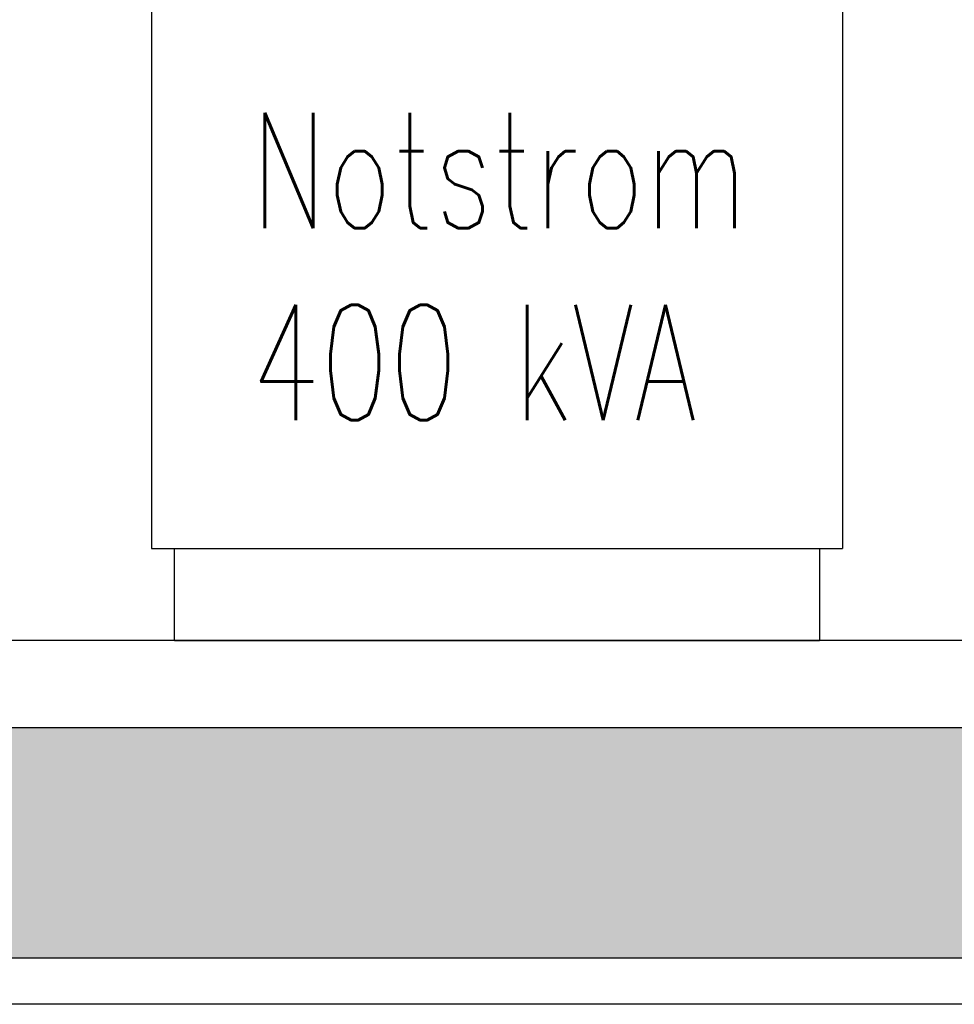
# Model space of a CAD drawing. Header units: millimetres. Extents: x 716 to 905, y 893 to 977.
# Tile 26 of 43: x 831.66 to 833.69, y 956.95 to 959.09. Entities that reach past the tile are written whole.
import ezdxf

# ---------------------------------------------------------------- set-up
doc = ezdxf.new("R2010")
doc.units = ezdxf.units.MM
doc.header["$MEASUREMENT"] = 0
doc.layers.add('$AUDIT-BAD-LAYER', color=7, linetype='Continuous')
doc.layers.add('00_DAHLEM_025', color=7, linetype='Continuous', lineweight=25)
doc.layers.add('HTSV_MT_MASH_ALLG_A02', color=172, linetype='Continuous', lineweight=25)
doc.styles.add('HTSV', font='romans.shx', dxfattribs={"width": 0.7, "bigfont": 'htsv_01.shx'})

msp = doc.modelspace()

# ---------------------------------------------------------------- hatches: boundary and pattern name
at = {"layer": '$AUDIT-BAD-LAYER'}
h = msp.add_hatch(dxfattribs=at)
h.set_pattern_fill('ANSI33', color=256, angle=90, style=0)
h.paths.add_polyline_path([(841.8383, 957.0505), (841.8383, 959.9505), (841.4383, 959.9505), (841.4383, 957.5505), (828.4383, 957.5505), (828.4383, 959.9505), (820.9733, 959.9505), (820.9733, 959.4505), (821.1233, 959.4505), (821.1233, 959.5505), (821.3733, 959.5505), (821.3733, 959.7505), (823.3183, 959.7505), (823.3183, 959.5505), (823.6183, 959.5505), (823.6183, 959.7505), (825.7183, 959.7505), (825.7183, 959.5505), (825.9183, 959.5505), (825.9183, 959.7505), (828.1383, 959.7505), (828.1383, 957.5505), (821.3733, 957.5505), (821.3733, 958.2505), (821.1233, 958.6505), (821.1233, 958.7505), (820.9733, 958.7505), (820.9733, 958.6505), (820.3233, 958.6505), (820.3233, 959.9005), (820.2733, 959.9005), (820.2733, 959.9505), (820.1733, 959.9505), (820.1733, 958.5005), (820.9733, 958.3505), (820.9733, 957.0505)])
h = msp.add_hatch(dxfattribs=at)
h.set_pattern_fill('ANSI33', color=256, angle=90, style=0)
h.paths.add_polyline_path([(841.8383, 957.0505), (841.8383, 959.9505), (841.4383, 959.9505), (841.4383, 957.5505), (828.4383, 957.5505), (828.4383, 959.9505), (820.9733, 959.9505), (820.9733, 959.4505), (821.1233, 959.4505), (821.1233, 959.5505), (821.3733, 959.5505), (821.3733, 959.7505), (823.3183, 959.7505), (823.3183, 959.5505), (823.6183, 959.5505), (823.6183, 959.7505), (825.7183, 959.7505), (825.7183, 959.5505), (825.9183, 959.5505), (825.9183, 959.7505), (828.1383, 959.7505), (828.1383, 957.5505), (821.3733, 957.5505), (821.3733, 958.2505), (821.1233, 958.6505), (821.1233, 958.7505), (820.9733, 958.7505), (820.9733, 958.6505), (820.3233, 958.6505), (820.3233, 959.9005), (820.2733, 959.9005), (820.2733, 959.9505), (820.1733, 959.9505), (820.1733, 958.5005), (820.9733, 958.3505), (820.9733, 957.0505)])

# ---------------------------------------------------------------- linework, layer by layer
for p, q in [((841.4383, 957.7405), (828.4383, 957.7405)), ((841.4383, 957.7405), (828.4383, 957.7405)), ((841.4383, 957.5505), (828.4383, 957.5505)), ((841.4383, 957.5505), (828.4383, 957.5505)), ((841.8383, 957.0505), (820.9733, 957.0505)), ((841.8383, 957.0505), (820.9733, 957.0505)), ((841.8633, 956.9505), (820.9733, 956.9505)), ((841.8633, 956.9505), (820.9733, 956.9505))]:
    msp.add_line(p, q, dxfattribs=at)
at = {"layer": 'HTSV_MT_MASH_ALLG_A02'}
for p, q in [((831.9503, 959.1405), (831.9503, 957.9405)), ((833.4503, 959.1405), (833.4503, 957.9405)), ((831.9503, 957.9405), (833.4503, 957.9405)), ((832.0003, 957.7405), (832.0003, 957.9405)), ((833.4003, 957.9405), (833.4003, 957.7405)), ((832.0003, 957.7405), (833.4003, 957.7405))]:
    msp.add_line(p, q, dxfattribs=at)

# ---------------------------------------------------------------- texts
at = {"layer": '00_DAHLEM_025', "insert": (832.166, 958.886), "char_height": 0.25, "attachment_point": 1, "style": 'HTSV'}
msp.add_mtext('Notstrom \\P400 kVA', dxfattribs=at)

doc.saveas('drawing.dxf')
